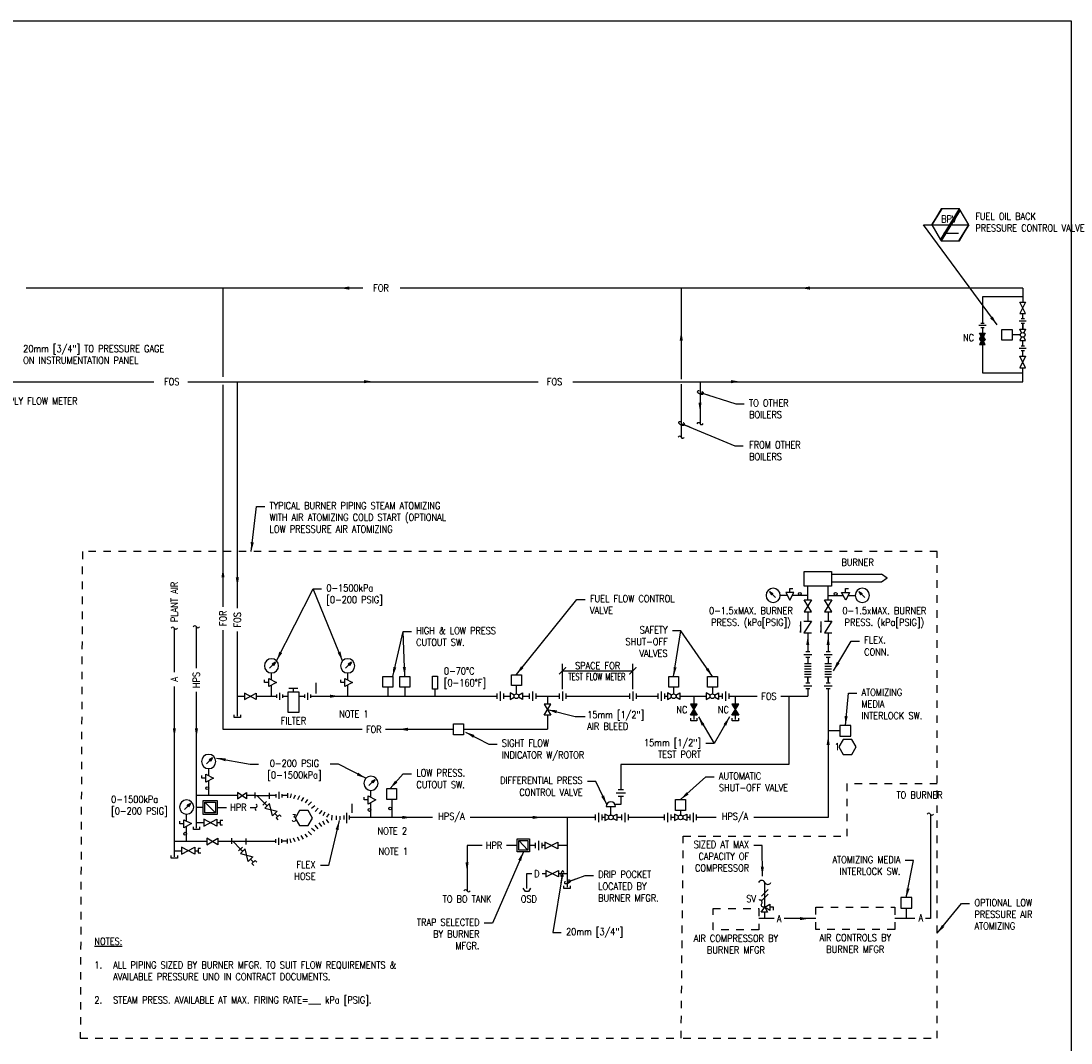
# Model space of a CAD drawing. Header units: inches. Extents: x 3 to 51.9, y 6.1 to 32.1.
# Tile 4 of 5: x 27.2 to 41.2, y 18.5 to 32.1. Entities that reach past the tile are written whole.
import ezdxf

# ---------------------------------------------------------------- set-up
doc = ezdxf.new("R2010")
doc.units = ezdxf.units.IN
doc.header["$LTSCALE"] = 0.375
doc.header["$MEASUREMENT"] = 0
doc.header["$PDSIZE"] = 1
for name, pattern in [('DASHED', [0.75, 0.5, -0.25]), ('HIDDEN', [0.375, 0.25, -0.125]), ('HIDDEN2', [0.1875, 0.125, -0.0625])]:
    doc.linetypes.add(name, pattern=pattern)
doc.layers.get('0').update_dxf_attribs({"linetype": 'CONTINUOUS'})
doc.layers.get('DEFPOINTS').update_dxf_attribs({"color": 242, "linetype": 'CONTINUOUS'})
doc.layers.add('G-ANNO-NPLT', color=7, linetype='CONTINUOUS', plot=False)
for name, color, linetype in [('M-DETL-DIMS', 1, 'CONTINUOUS'), ('M-DETL-HEVY', 5, 'CONTINUOUS'), ('M-DETL-MEDM', 4, 'CONTINUOUS'), ('M-DETL-TEXT', 2, 'CONTINUOUS'), ('M-DETL-THIN', 2, 'CONTINUOUS')]:
    doc.layers.add(name, color=color, linetype=linetype)
doc.styles.add('Romans', font='romans.shx', dxfattribs={"width": 0.85})
doc.dimstyles.new('VA-Dims', dxfattribs={"dimtxt": 0.09375, "dimasz": 0.09375, "dimexe": 0.09375, "dimexo": 0.03125, "dimgap": 0.02, "dimtad": 1, "dimdec": 5, "dimzin": 0, "dimdsep": 46, "dimlunit": 4, "dimtxsty": 'Romans', "dimblk": 'ARCHTICK', "dimcen": 0.09375, "dimclrd": 256, "dimclre": 256, "dimclrt": 256, "dimadec": 0, "dimazin": 0, "dimtfac": 1, "dimtdec": 5, "dimtofl": 0, "dimtmove": 0, "dimatfit": 3, "dimfxl": 1, "dimfrac": 2, "dimtolj": 1, "dimtzin": 0, "dimlwd": -1, "dimlwe": -1, "dimarcsym": 0})
doc.dimstyles.new('VA-Lead', dxfattribs={"dimtxt": 0.09375, "dimasz": 0.125, "dimexe": 0.125, "dimexo": 0.03125, "dimgap": 0.02, "dimtad": 1, "dimdec": 5, "dimzin": 0, "dimdsep": 46, "dimlunit": 4, "dimtxsty": 'Romans', "dimcen": 0.125, "dimclrd": 256, "dimclre": 256, "dimclrt": 256, "dimadec": 0, "dimazin": 0, "dimtfac": 1, "dimtdec": 5, "dimtofl": 0, "dimtmove": 0, "dimatfit": 3, "dimfxl": 1, "dimfrac": 2, "dimtolj": 1, "dimtzin": 0, "dimlwd": -1, "dimlwe": -1, "dimarcsym": 0})
doc.dimstyles.new('VA-Loop', dxfattribs={"dimtxt": 0.09375, "dimasz": 0.125, "dimexe": 0.125, "dimexo": 0.03125, "dimgap": 0.02, "dimtad": 1, "dimdec": 5, "dimzin": 0, "dimdsep": 46, "dimlunit": 4, "dimtxsty": 'Romans', "dimcen": 0.125, "dimclrd": 256, "dimclre": 256, "dimclrt": 256, "dimadec": 0, "dimazin": 0, "dimtfac": 1, "dimtdec": 5, "dimtofl": 0, "dimtmove": 0, "dimatfit": 3, "dimldrblk": 'dimloop1', "dimfxl": 1, "dimfrac": 2, "dimtolj": 1, "dimtzin": 0, "dimlwd": -1, "dimlwe": -1, "dimarcsym": 0})

# ---------------------------------------------------------------- blocks, each defined once
blk = doc.blocks.new('dimloop1')
blk.add_line((-0.38, 0), (-1, 0))
blk.add_lwpolyline([(0.15, -0.12, 0.038212), (0.21, -0.1, 0.102096), (0.28, -0.05, 0.184921), (0.3, 0, 0.184921), (0.28, 0.05, 0.102096), (0.21, 0.1, 0.060952), (0.12, 0.13, 0.047258), (-0.01, 0.14), (-0.08, 0.14, 0.047258), (-0.2, 0.13, 0.060952), (-0.29, 0.1, 0.102096), (-0.36, 0.05, 0.184921), (-0.38, 0, 0.184921), (-0.36, -0.05, 0.102096), (-0.29, -0.1, 0.060952), (-0.2, -0.13, 0.011023), (-0.17, -0.13, 0.047258)], format="xyb")
blk = doc.blocks.new('_ArchTick')
at = {"color": 0, "linetype": 'ByBlock', "const_width": 0.15}
blk.add_lwpolyline([(-0.5, -0.5), (0.5, 0.5)], dxfattribs=at)
blk = doc.blocks.new('*D40')
at = {"layer": 'DEFPOINTS', "color": 0, "linetype": 'ByBlock', "transparency": 16777216}
for p in [(35.348, 23.454), (34.412, 23.177), (35.348, 23.177)]:
    blk.add_point(p, dxfattribs=at)
at = {"layer": 'M-DETL-DIMS', "linetype": 'ByBlock', "transparency": 16777216}
for p, q in [((34.412, 23.209), (34.412, 23.547)), ((35.348, 23.209), (35.348, 23.547)), ((34.412, 23.454), (35.348, 23.454))]:
    blk.add_line(p, q, dxfattribs=at)
at = {"layer": 'M-DETL-DIMS', "linetype": 'ByBlock', "transparency": 16777216, "xscale": 0.09375, "yscale": 0.09375, "zscale": 0.09375, "rotation": 180}
blk.add_blockref('_ArchTick', (34.412, 23.454), dxfattribs=at)
at = {"layer": 'M-DETL-DIMS', "linetype": 'ByBlock', "transparency": 16777216, "xscale": 0.09375, "yscale": 0.09375, "zscale": 0.09375}
blk.add_blockref('_ArchTick', (35.348, 23.454), dxfattribs=at)
at = {"layer": 'M-DETL-DIMS', "linetype": 'ByBlock', "transparency": 16777216, "insert": (34.88, 23.521), "char_height": 0.09375, "attachment_point": 5, "style": 'Romans'}
blk.add_mtext('\\A1;SPACE FOR', dxfattribs=at)
blk = doc.blocks.new('A$C2b54c17e')
at = {"layer": 'M-DETL-THIN'}
for centre, start, end in [((0.022, 0.022), 24.886, 155.8557), ((0.063, 0.041), 204.886, 335.8557)]:
    blk.add_arc(centre, 0.0225, start, end, dxfattribs=at)
blk = doc.blocks.new('A$Cf74179d3')
at = {"layer": 'M-DETL-MEDM', "linetype": 'Continuous'}
for p, q in [((0, 0.07), (0, 0.025)), ((0.031, 0.095), (0.031, 0)), ((0.061, 0.07), (0.061, 0.025))]:
    blk.add_line(p, q, dxfattribs=at)
blk = doc.blocks.new('A$C454ca453')
at = {"layer": 'M-DETL-MEDM', "linetype": 'Continuous'}
for centre, start, end in [((0.046, 0.046), 24.886, 155.8557), ((0.128, 0.084), 204.886, 335.8557)]:
    blk.add_arc(centre, 0.0455, start, end, dxfattribs=at)

msp = doc.modelspace()

# ---------------------------------------------------------------- hatches: boundary and pattern name
at = {"layer": 'M-DETL-MEDM', "linetype": 'Continuous'}
h = msp.add_hatch(color=256, dxfattribs=at)
h.dxf.hatch_style = 1
edge = h.paths.add_edge_path()
edge.add_arc((40.002775, 27.875065), 0.035, 63.6692456, 116.3307544)
edge.add_line((39.98725, 27.906434), (39.965069, 27.951253))
edge.add_line((39.965069, 27.951253), (40.04048, 27.951253))
edge.add_line((40.04048, 27.951253), (40.018299, 27.906434))
h = msp.add_hatch(color=256, dxfattribs=at)
h.dxf.hatch_style = 1
edge = h.paths.add_edge_path()
edge.add_arc((40.002775, 27.875065), 0.035, 270, 630, ccw=False)
edge = h.paths.add_edge_path()
edge.add_line((39.98725, 27.906434), (39.965069, 27.951253))
edge.add_line((39.965069, 27.951253), (40.04048, 27.951253))
edge.add_line((40.04048, 27.951253), (40.018299, 27.906434))
h = msp.add_hatch(color=256, dxfattribs=at)
h.dxf.hatch_style = 1
edge = h.paths.add_edge_path()
edge.add_arc((40.002775, 27.875065), 0.035, 243.6692456, 296.3307544)
edge.add_line((40.018299, 27.843696), (40.04048, 27.798877))
edge.add_line((40.04048, 27.798877), (39.965069, 27.798877))
edge.add_line((39.965069, 27.798877), (39.98725, 27.843696))
h = msp.add_hatch(color=256, dxfattribs=at)
h.dxf.hatch_style = 1
h.paths.add_polyline_path([(36.203615, 23.011341), (36.114015, 23.011341), (36.203615, 22.863553), (36.114015, 22.863553)])
h = msp.add_hatch(color=256, dxfattribs=at)
h.dxf.hatch_style = 1
h.paths.add_polyline_path([(36.757441, 23.011341), (36.667841, 23.011341), (36.757441, 22.863553), (36.667841, 22.863553)])
at = {"layer": 'M-DETL-TEXT'}
h = msp.add_hatch(color=1, dxfattribs=at)
h.dxf.hatch_style = 1
edge = h.paths.add_edge_path(flags=16)
edge.add_arc((40.002775, 27.875065), 0.035, 270, 630, ccw=False)
edge = h.paths.add_edge_path()
edge.add_line((39.98725, 27.906434), (39.965069, 27.951253))
edge.add_line((39.965069, 27.951253), (40.04048, 27.951253))
edge.add_line((40.04048, 27.951253), (40.018299, 27.906434))
edge.add_line((39.965069, 27.798877), (40.04048, 27.798877))
edge.add_line((40.04048, 27.798877), (40.018299, 27.843696))
edge.add_line((39.98725, 27.843696), (39.965069, 27.798877))

# ---------------------------------------------------------------- linework, layer by layer
at = {"layer": 'G-ANNO-NPLT', "color": 1}
msp.add_lwpolyline([(14.864454, 32.107543), (41.181544, 32.107543), (41.181544, 13.755743), (14.864454, 13.755743)], close=True, dxfattribs=at)
at = {"layer": 'M-DETL-HEVY', "linetype": 'HIDDEN'}
for p, q in [((38.197689, 21.949292), (38.197689, 21.251478)), ((39.40082, 21.949292), (38.197689, 21.949292))]:
    msp.add_line(p, q, dxfattribs=at)
for points in [[(39.40082, 25.042066), (28.02003, 25.042066), (27.991824, 18.560424), (35.991157, 18.560424), (36.019363, 21.251478), (38.197689, 21.251478)], [(36.019363, 18.560424), (39.40082, 18.560424), (39.40082, 25.042066)]]:
    msp.add_lwpolyline(points, dxfattribs=at)
at = {"layer": 'M-DETL-MEDM', "linetype": 'Continuous'}
for p, q in [((39.329176, 29.391809), (39.819386, 29.391809)), ((37.992894, 24.742159), (38.658825, 24.742133)), ((38.658825, 24.632373), (37.992894, 24.632399)), ((38.734789, 24.687189), (38.658825, 24.742133)), ((38.734789, 24.687189), (38.658825, 24.632373)), ((37.385919, 24.495186), (37.437106, 24.392755)), ((37.493167, 24.495186), (37.385919, 24.495186)), ((37.437106, 24.392755), (37.493167, 24.495186)), ((37.439542, 24.550192), (37.476103, 24.550192)), ((37.439542, 24.495186), (37.439542, 24.550192)), ((38.18325, 24.392755), (38.127189, 24.495186)), ((38.127189, 24.495186), (38.234437, 24.495186)), ((38.180814, 24.550192), (38.217376, 24.550192)), ((38.180814, 24.495186), (38.180814, 24.550192)), ((38.234437, 24.495186), (38.18325, 24.392755)), ((37.624343, 23.672092), (37.729147, 23.672092)), ((37.650545, 23.7097), (37.702945, 23.7097)), ((37.650545, 23.634485), (37.702945, 23.634485)), ((37.896398, 23.672092), (38.001202, 23.672092)), ((37.9226, 23.7097), (37.975, 23.7097)), ((37.9226, 23.634485), (37.975, 23.634485)), ((37.721166, 23.54838), (37.632321, 23.54838)), ((37.721166, 23.512563), (37.632321, 23.512563)), ((37.993222, 23.54838), (37.904378, 23.54838)), ((37.993222, 23.512563), (37.904378, 23.512563)), ((30.501455, 23.35033), (30.603885, 23.299144)), ((30.501455, 23.243083), (30.501455, 23.35033)), ((31.514911, 23.35033), (31.617341, 23.299144)), ((31.514911, 23.243083), (31.514911, 23.35033)), ((37.721166, 23.476746), (37.632321, 23.476746)), ((37.721166, 23.44093), (37.632321, 23.44093)), ((37.721166, 23.405113), (37.632321, 23.405113)), ((37.721166, 23.369296), (37.632321, 23.369296)), ((37.676745, 23.311482), (37.676745, 23.361623)), ((37.993222, 23.476746), (37.904378, 23.476746)), ((37.993222, 23.44093), (37.904378, 23.44093)), ((37.993222, 23.405113), (37.904378, 23.405113)), ((37.993222, 23.369296), (37.904378, 23.369296)), ((37.9488, 23.3115), (37.9488, 23.36164)), ((30.446448, 23.296708), (30.446448, 23.333269)), ((30.501455, 23.296708), (30.446448, 23.296708)), ((30.603885, 23.299144), (30.501455, 23.243083)), ((30.890312, 23.218156), (30.769095, 23.218156)), ((30.829704, 23.171676), (30.829704, 23.218156)), ((31.459904, 23.296708), (31.459904, 23.333269)), ((31.514911, 23.296708), (31.459904, 23.296708)), ((31.617341, 23.299144), (31.514911, 23.243083)), ((35.891751, 23.235755), (35.891751, 23.146631)), ((36.407079, 23.235755), (36.407079, 23.146631)), ((37.624343, 23.25543), (37.729147, 23.25543)), ((37.650545, 23.293037), (37.702945, 23.293037)), ((37.650545, 23.217822), (37.702945, 23.217822)), ((37.896398, 23.255447), (38.001202, 23.255447)), ((37.9226, 23.293055), (37.975, 23.293055)), ((37.9226, 23.21784), (37.975, 23.21784)), ((30.379321, 23.115381), (30.383118, 23.115381)), ((30.604333, 23.13854), (30.604333, 23.092223)), ((30.643515, 23.162308), (30.643515, 23.068455)), ((30.682698, 23.13854), (30.682698, 23.092223)), ((30.97671, 23.13854), (30.97671, 23.092223)), ((31.015892, 23.162308), (31.015892, 23.068455)), ((31.055075, 23.13854), (31.055075, 23.092223)), ((31.471588, 23.115381), (31.617789, 23.115381)), ((33.539082, 23.152305), (33.539082, 23.078458)), ((33.583174, 23.177361), (33.583174, 23.053402)), ((33.627265, 23.152305), (33.627265, 23.078458)), ((33.968812, 23.152305), (33.968812, 23.078458)), ((34.012904, 23.177361), (34.012904, 23.053402)), ((34.056995, 23.152305), (34.056995, 23.078458)), ((34.367454, 23.152305), (34.367454, 23.078458)), ((34.411545, 23.177361), (34.411545, 23.053402)), ((34.455637, 23.152305), (34.455637, 23.078458)), ((35.30431, 23.152305), (35.30431, 23.078458)), ((35.348402, 23.177361), (35.348402, 23.053402)), ((35.392493, 23.152305), (35.392493, 23.078458)), ((35.682652, 23.152305), (35.682652, 23.078458)), ((35.726743, 23.177361), (35.726743, 23.053402)), ((35.770834, 23.152305), (35.770834, 23.078458)), ((36.536366, 23.152648), (36.536366, 23.078801)), ((36.580457, 23.177703), (36.580457, 23.053745)), ((36.624549, 23.152648), (36.624549, 23.078801)), ((29.609624, 22.023663), (29.609624, 22.060224)), ((29.664631, 22.023663), (29.609624, 22.023663)), ((29.664631, 22.077286), (29.767061, 22.026099)), ((29.664631, 21.970038), (29.664631, 22.077286)), ((29.767061, 22.026099), (29.664631, 21.970038)), ((30.315728, 21.831513), (30.315728, 21.757716)), ((30.505519, 21.828562), (30.505519, 21.748861)), ((30.597298, 21.812485), (30.597298, 21.766168)), ((30.63648, 21.84113), (30.63648, 21.747277)), ((30.675663, 21.812485), (30.675663, 21.766168)), ((30.749592, 21.82195), (30.749592, 21.761347)), ((30.798253, 21.814136), (30.785983, 21.760061)), ((35.25007, 21.824429), (35.126111, 21.824429)), ((35.225014, 21.86852), (35.151167, 21.86852)), ((29.792149, 21.563632), (29.652111, 21.704055)), ((30.146079, 21.791648), (30.145239, 21.791648)), ((30.472204, 21.712373), (30.423088, 21.663257)), ((30.852789, 21.798231), (30.832337, 21.749456)), ((30.908229, 21.787647), (30.882326, 21.735692)), ((30.965492, 21.765381), (30.931408, 21.715547)), ((31.018167, 21.737912), (30.984083, 21.696559)), ((31.069976, 21.707164), (31.02771, 21.663691)), ((31.769874, 21.733492), (31.769874, 21.770054)), ((31.82488, 21.733492), (31.769874, 21.733492)), ((31.82488, 21.787115), (31.927311, 21.735929)), ((31.82488, 21.679867), (31.82488, 21.787115)), ((31.927311, 21.735929), (31.82488, 21.679867)), ((35.225014, 21.780338), (35.151167, 21.780338)), ((31.113288, 21.657298), (31.071023, 21.621245)), ((31.156916, 21.625489), (31.117377, 21.578834)), ((31.209635, 21.594919), (31.174188, 21.548267)), ((31.247811, 21.571592), (31.221905, 21.522819)), ((31.300684, 21.54841), (31.272054, 21.502817)), ((31.341488, 21.532266), (31.337872, 21.464932)), ((31.536129, 21.561389), (31.536129, 21.424335)), ((34.845563, 21.538402), (34.845563, 21.464555)), ((34.889654, 21.563457), (34.889654, 21.439499)), ((34.933745, 21.538402), (34.933745, 21.464555)), ((35.195884, 21.538402), (35.195884, 21.464555)), ((35.239975, 21.563457), (35.239975, 21.439499)), ((35.284066, 21.538402), (35.284066, 21.464555)), ((35.766737, 21.538402), (35.766737, 21.464555)), ((35.810828, 21.563457), (35.810828, 21.439499)), ((35.854919, 21.538402), (35.854919, 21.464555)), ((35.983614, 21.5944), (35.983614, 21.532728)), ((36.105187, 21.538402), (36.105187, 21.464555)), ((36.149278, 21.563457), (36.149278, 21.439499)), ((36.193369, 21.538402), (36.193369, 21.464555)), ((29.315879, 21.416433), (29.315879, 21.452995)), ((29.370886, 21.416433), (29.315879, 21.416433)), ((29.370886, 21.470056), (29.473316, 21.418869)), ((29.370886, 21.362808), (29.370886, 21.470056)), ((29.473316, 21.418869), (29.370886, 21.362808)), ((31.156916, 21.350578), (31.117377, 21.397233)), ((31.209635, 21.381148), (31.174188, 21.4278)), ((31.247811, 21.404476), (31.221905, 21.453248)), ((31.300684, 21.427657), (31.272054, 21.473251)), ((31.397302, 21.521924), (31.397302, 21.467931)), ((31.445365, 21.519847), (31.445365, 21.467931)), ((31.498746, 21.526086), (31.498746, 21.474172)), ((31.573512, 21.526086), (31.573512, 21.474172)), ((30.965492, 21.210686), (30.931408, 21.260521)), ((31.018167, 21.238156), (30.984083, 21.279508)), ((31.069976, 21.268903), (31.02771, 21.312376)), ((31.113288, 21.318769), (31.071023, 21.354822)), ((30.006588, 21.224284), (30.006588, 21.150486)), ((30.196379, 21.221332), (30.196379, 21.141631)), ((30.597298, 21.163582), (30.597298, 21.209899)), ((30.63648, 21.134938), (30.63648, 21.22879)), ((30.675663, 21.163582), (30.675663, 21.209899)), ((30.749592, 21.154118), (30.749592, 21.21472)), ((30.798253, 21.161931), (30.785983, 21.216006)), ((30.852789, 21.177836), (30.832337, 21.226611)), ((30.908229, 21.188421), (30.882326, 21.240375)), ((33.949749, 21.066275), (33.831927, 21.191902)), ((34.047282, 21.163402), (34.047282, 21.089555)), ((34.091373, 21.188457), (34.091373, 21.064499)), ((34.135465, 21.163402), (34.135465, 21.089555)), ((34.265487, 21.126478), (34.259595, 21.126478)), ((30.149431, 21.105143), (30.100316, 21.056028)), ((34.277856, 20.751478), (34.271965, 20.751478)), ((37.104289, 20.307783), (37.104289, 20.63489)), ((38.856059, 20.153375), (38.835554, 20.153375))]:
    msp.add_line(p, q, dxfattribs=at)
at = {"layer": 'M-DETL-MEDM'}
for p, q in [((40.50742, 27.927411), (40.400861, 27.927411)), ((33.798039, 23.146631), (33.798039, 23.258504)), ((34.993337, 21.6446), (35.118337, 21.6446)), ((35.055837, 21.532728), (35.055837, 21.6446))]:
    msp.add_line(p, q, dxfattribs=at)
at = {"layer": 'M-DETL-MEDM', "linetype": 'ByBlock'}
for p, q in [((30.315728, 21.791648), (30.505519, 21.791648)), ((30.343813, 21.791648), (30.447646, 21.687815)), ((30.006588, 21.184419), (30.196379, 21.184419)), ((30.02104, 21.184419), (30.124873, 21.080585))]:
    msp.add_line(p, q, dxfattribs=at)
at = {"layer": 'M-DETL-MEDM', "linetype": 'Continuous'}
for points in [[(40.499408, 28.212032), (40.577931, 28.212032), (40.499408, 28.364713), (40.577931, 28.364713), (40.499408, 28.212032)], [(40.524377, 27.955201), (40.499408, 28.003752), (40.577931, 28.003752), (40.552962, 27.955201)], [(39.98725, 27.906434), (39.965069, 27.951253), (40.04048, 27.951253), (40.018299, 27.906434)], [(39.965069, 27.798877), (40.04048, 27.798877), (40.018299, 27.843696)], [(39.98725, 27.843696), (39.965069, 27.798877)], [(40.499408, 27.85107), (40.577931, 27.85107), (40.552962, 27.899621)], [(40.524377, 27.899621), (40.499408, 27.85107)], [(40.499408, 27.642791), (40.577931, 27.642791), (40.499408, 27.490109), (40.577931, 27.490109), (40.499408, 27.642791)], [(37.628375, 24.236916), (37.725115, 24.236916), (37.628375, 24.400996), (37.725115, 24.400996), (37.628375, 24.236916)], [(37.90043, 24.236933), (37.99717, 24.236933), (37.90043, 24.401013), (37.99717, 24.401013), (37.90043, 24.236933)], [(37.626727, 24.113224), (37.725506, 24.113224), (37.626727, 23.959528), (37.725506, 23.959528)], [(37.898782, 24.113242), (37.997561, 24.113242), (37.898782, 23.959545), (37.997561, 23.959545)], [(30.333132, 23.156431), (30.333132, 23.072253), (30.179307, 23.156431), (30.179307, 23.072253), (30.333132, 23.156431)], [(33.77048, 23.130115), (33.716643, 23.158898), (33.716643, 23.071865), (33.77048, 23.100648)], [(33.879434, 23.158898), (33.879434, 23.071865), (33.825597, 23.100648)], [(33.825597, 23.130115), (33.879434, 23.158898)], [(35.864192, 23.130115), (35.810355, 23.158898), (35.810355, 23.071865), (35.864192, 23.100648)], [(35.973146, 23.158898), (35.973146, 23.071865), (35.919309, 23.100648)], [(35.919309, 23.130115), (35.973146, 23.158898)], [(36.37952, 23.130115), (36.325684, 23.158898), (36.325684, 23.071865), (36.37952, 23.100648)], [(36.488474, 23.158898), (36.488474, 23.071865), (36.434638, 23.100648)], [(36.434638, 23.130115), (36.488474, 23.158898)], [(34.257025, 23.011341), (34.167425, 23.011341), (34.257025, 22.863553), (34.167425, 22.863553), (34.257025, 23.011341)], [(36.203615, 23.011341), (36.114015, 23.011341), (36.203615, 22.863553), (36.114015, 22.863553), (36.203615, 23.011341)], [(36.757441, 23.011341), (36.667841, 23.011341), (36.757441, 22.863553), (36.667841, 22.863553), (36.757441, 23.011341)], [(30.123344, 22.868284), (30.123344, 22.832508), (30.04238, 22.832508), (30.04238, 22.868284)], [(36.199297, 22.821647), (36.199297, 22.785871), (36.118333, 22.785871), (36.118333, 22.821647)], [(36.753123, 22.821647), (36.753123, 22.785871), (36.672159, 22.785871), (36.672159, 22.821647)], [(30.205258, 21.833319), (30.205258, 21.749386), (30.08606, 21.833319), (30.08606, 21.749386), (30.205258, 21.833319)], [(30.613768, 21.58393), (30.551531, 21.521693), (30.509207, 21.688491), (30.44697, 21.626254), (30.613768, 21.58393)], [(30.664645, 21.513151), (30.641963, 21.535833), (30.599628, 21.493498), (30.62348, 21.469647)], [(35.028278, 21.516212), (34.974442, 21.544995), (34.974442, 21.457961), (35.028278, 21.486744)], [(35.137232, 21.544995), (35.137232, 21.457961), (35.083396, 21.486744)], [(35.083396, 21.516212), (35.137232, 21.544995)], [(35.956056, 21.516212), (35.902219, 21.544995), (35.902219, 21.457961), (35.956056, 21.486744)], [(36.06501, 21.544995), (36.06501, 21.457961), (36.011173, 21.486744)], [(36.011173, 21.516212), (36.06501, 21.544995)], [(29.811242, 21.476632), (29.811242, 21.386825), (29.634821, 21.476632), (29.634821, 21.386825), (29.811242, 21.476632)], [(29.888227, 21.461664), (29.85615, 21.461664), (29.85615, 21.401794), (29.88716, 21.401794)], [(29.578686, 21.37621), (29.578686, 21.340434), (29.497722, 21.340434), (29.497722, 21.37621)], [(29.82455, 21.222855), (29.82455, 21.134838), (29.676678, 21.222855), (29.676678, 21.134838), (29.82455, 21.222855)], [(34.348142, 21.171033), (34.348142, 21.084886), (34.17694, 21.171033), (34.17694, 21.084886), (34.348142, 21.171033)], [(29.284941, 20.992703), (29.284941, 20.956928), (29.203977, 20.956928), (29.203977, 20.992703)], [(29.517497, 21.102862), (29.517497, 21.013055), (29.341076, 21.102862), (29.341076, 21.013055), (29.517497, 21.102862)], [(29.594482, 21.087893), (29.562405, 21.087893), (29.562405, 21.028023), (29.596135, 21.028023)], [(30.290995, 20.9767), (30.228758, 20.914464), (30.186434, 21.081262), (30.124197, 21.019025), (30.290995, 20.9767)], [(30.341873, 20.905921), (30.31919, 20.928603), (30.276856, 20.886268), (30.300707, 20.862417)], [(34.360512, 20.796033), (34.360512, 20.709886), (34.189309, 20.796033), (34.189309, 20.709886), (34.360512, 20.796033)], [(33.987493, 20.55811), (33.96085, 20.514369), (33.919404, 20.514369), (33.889038, 20.55811)], [(34.512413, 20.58816), (34.512413, 20.552384), (34.431449, 20.552384), (34.431449, 20.58816)], [(37.142891, 20.239711), (37.057967, 20.239711), (37.104289, 20.307783), (37.142891, 20.239711)], [(37.172361, 20.346386), (37.172361, 20.261461), (37.104289, 20.307783), (37.172361, 20.346386)], [(37.172361, 20.309787), (37.217526, 20.309787), (37.217526, 20.267743)]]:
    msp.add_lwpolyline(points, dxfattribs=at)
for points in [[(40.257405, 27.861002), (40.400861, 27.861002), (40.400861, 27.993821), (40.257405, 27.993821)], [(37.992894, 24.774041), (37.992894, 24.579001), (37.627462, 24.578978), (37.627462, 24.774018)], [(32.15094, 23.379211), (32.15094, 23.235755), (32.01812, 23.235755), (32.01812, 23.379211)], [(32.377226, 23.379211), (32.377226, 23.235755), (32.244407, 23.235755), (32.244407, 23.379211)], [(32.747046, 23.380512), (32.747046, 23.210366), (32.681692, 23.210366), (32.681692, 23.380512)], [(33.864448, 23.40196), (33.864448, 23.258504), (33.731629, 23.258504), (33.731629, 23.40196)], [(35.95816, 23.379211), (35.95816, 23.235755), (35.825341, 23.235755), (35.825341, 23.379211)], [(36.473489, 23.379211), (36.473489, 23.235755), (36.340669, 23.235755), (36.340669, 23.379211)], [(30.901842, 23.171676), (30.901842, 22.897085), (30.757563, 22.897085), (30.757563, 23.171676)], [(33.093742, 22.746156), (33.093742, 22.6027), (32.960923, 22.6027), (32.960923, 22.746156)], [(38.249016, 22.583819), (38.249016, 22.725922), (38.105429, 22.725922), (38.105429, 22.583819)], [(32.203859, 21.885253), (32.203859, 21.741797), (32.07104, 21.741797), (32.07104, 21.885253)], [(29.815482, 21.727388), (29.815482, 21.540299), (29.628778, 21.540299), (29.628778, 21.727388)], [(29.792149, 21.704055), (29.792149, 21.563632), (29.652111, 21.563632), (29.652111, 21.704055)], [(36.050024, 21.737856), (36.050024, 21.5944), (35.917205, 21.5944), (35.917205, 21.737856)], [(33.973082, 21.215235), (33.973082, 21.042942), (33.808594, 21.042942), (33.808594, 21.215235)], [(33.949749, 21.191902), (33.949749, 21.066275), (33.831927, 21.066275), (33.831927, 21.191902)], [(39.063185, 20.290718), (39.063185, 20.432838), (38.91424, 20.432838), (38.91424, 20.290718)]]:
    msp.add_lwpolyline(points, close=True, dxfattribs=at)
at = {"layer": 'M-DETL-MEDM', "linetype": 'HIDDEN2'}
for points in [[(37.024026, 20.286142), (37.024026, 20.002009), (36.417225, 20.002009), (36.417225, 20.286142)], [(38.835554, 20.304208), (38.835554, 20.008329), (37.783482, 20.008329), (37.783482, 20.304208)]]:
    msp.add_lwpolyline(points, close=True, dxfattribs=at)
at = {"layer": 'M-DETL-MEDM'}
msp.add_lwpolyline([(37.104289, 20.307783, -0.735190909), (37.064785, 20.354033), (37.064785, 20.354033, 0.735190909), (37.026212, 20.399192)], format="xyb", dxfattribs=at)
for centre in [(40.53867, 27.927411), (33.798039, 23.115381), (35.891751, 23.115381), (36.407079, 23.115381), (35.055837, 21.501478), (35.983614, 21.501478)]:
    msp.add_circle(centre, 0.03125, dxfattribs=at)
at = {"layer": 'M-DETL-MEDM', "linetype": 'DASHED'}
msp.add_circle((40.002775, 27.875065), 0.035, dxfattribs=at)
at = {"layer": 'M-DETL-MEDM', "linetype": 'Continuous'}
for centre in [(37.572132, 24.477664), (38.048225, 24.477664), (29.682152, 21.891073), (31.842402, 21.600903), (32.118167, 21.619958), (29.388407, 21.283843)]:
    msp.add_circle(centre, 0.019284, dxfattribs=at)
at = {"layer": 'M-DETL-MEDM', "linetype": 'DASHED'}
for start, end in [(63.6692456, 116.3307544), (243.6692456, 296.3307544)]:
    msp.add_arc((40.002775, 27.875065), 0.035, start, end, dxfattribs=at)
at = {"layer": 'M-DETL-MEDM', "linetype": 'ByBlock'}
for centre, radius, start, end in [((37.216846, 24.458381), 0.094642, 90, 270), ((37.216846, 24.458381), 0.094642, 270, 90), ((38.40351, 24.458381), 0.094642, 90, 270), ((38.40351, 24.458381), 0.094642, 270, 90), ((30.538259, 23.519403), 0.094642, 0, 180), ((30.538259, 23.519403), 0.094642, 180, 0), ((31.551715, 23.519403), 0.094642, 0, 180), ((31.551715, 23.519403), 0.094642, 180, 0), ((29.701435, 22.246358), 0.094642, 0, 180), ((29.701435, 22.246358), 0.094642, 180, 0), ((31.861685, 21.956188), 0.094642, 0, 180), ((31.861685, 21.956188), 0.094642, 180, 0), ((31.767043, 21.956188), 0, 0, 0), ((29.40769, 21.639129), 0.094642, 0, 180), ((29.40769, 21.639129), 0.094642, 180, 0), ((29.313048, 21.639129), 0, 0, 0)]:
    msp.add_arc(centre, radius, start, end, dxfattribs=at)
at = {"layer": 'M-DETL-MEDM'}
msp.add_arc((35.055837, 21.644596), 0.062498, 0.0121139, 180, dxfattribs=at)
at = {"layer": 'M-DETL-TEXT'}
msp.add_line((39.483511, 29.280595), (39.685831, 29.280595), dxfattribs=at)
at = {"layer": 'M-DETL-TEXT', "linetype": 'ByBlock'}
msp.add_line((31.132979, 23.153677), (31.132979, 23.293248), dxfattribs=at)
for points in [[(31.324373, 22.899268, 0, 0.041667, 0), (31.199373, 22.899268, 0, 0, 0), (31.132979, 22.899268, 0, 0, 0), (31.132979, 23.083412, 0, 0, 0)], [(31.894856, 21.062791, 0, 0.041667, 0), (31.769856, 21.062791, 0, 0, 0), (31.61039, 21.062791, 0, 0, 0), (31.61039, 21.438978, 0, 0, 0)], [(31.894856, 21.312791, 0, 0.041667, 0), (31.769856, 21.312791, 0, 0, 0), (31.690123, 21.312791, 0, 0, 0), (31.861685, 21.501478, 0, 0, 0)]]:
    msp.add_lwpolyline(points, format="xyseb", dxfattribs=at)
at = {"layer": 'M-DETL-TEXT'}
for points in [[(38.322367, 22.440248), (38.264671, 22.54018), (38.14928, 22.54018), (38.091584, 22.440248), (38.14928, 22.340316), (38.264671, 22.340316)], [(31.081565, 21.491401), (31.02387, 21.591333), (30.908478, 21.591333), (30.850782, 21.491401), (30.908478, 21.391469), (31.02387, 21.391469)]]:
    msp.add_lwpolyline(points, close=True, dxfattribs=at)
at = {"layer": 'M-DETL-TEXT', "linetype": 'ByBlock'}
msp.add_lwpolyline([(31.61039, 21.563978), (31.61039, 21.683296)], dxfattribs=at)
at = {"layer": 'M-DETL-THIN', "linetype": 'Continuous'}
for p, q in [((31.753573, 28.550556), (27.271864, 28.550556)), ((29.891613, 28.550556), (29.891613, 27.370493)), ((40.53867, 28.550556), (32.249159, 28.550556)), ((35.992712, 28.550556), (35.992712, 27.339384)), ((40.53867, 28.550556), (40.53867, 28.364713)), ((40.53867, 28.140121), (40.53867, 28.212032)), ((40.002773, 28.019841), (40.002773, 27.951253)), ((40.53867, 28.078856), (40.53867, 28.003752)), ((40.53867, 28.003752), (40.53867, 28.078856)), ((40.53867, 27.775966), (40.53867, 27.85107)), ((40.53867, 27.642791), (40.53867, 27.714701)), ((40.53867, 27.304267), (40.53867, 27.490109)), ((25.820336, 27.304267), (28.971729, 27.304267)), ((29.424319, 27.304267), (34.087823, 27.304267)), ((29.891613, 27.264101), (29.891613, 24.307856)), ((30.082862, 24.288811), (30.082862, 27.304267)), ((34.549361, 27.304267), (36.313995, 27.304267)), ((35.992712, 27.26915), (35.992712, 26.563924)), ((36.242712, 27.304267), (36.242712, 26.745617)), ((36.313995, 27.304267), (40.53867, 27.304267)), ((37.169324, 24.50895), (37.213386, 24.484777)), ((37.169324, 24.50895), (37.193498, 24.464888)), ((37.169324, 24.50895), (37.248225, 24.430142)), ((37.184322, 24.493999), (37.197876, 24.469267)), ((37.184322, 24.493952), (37.209008, 24.480398)), ((37.213386, 24.484777), (37.193498, 24.464888)), ((37.676745, 24.400996), (37.676745, 24.578981)), ((37.9488, 24.401013), (37.9488, 24.578998)), ((38.355988, 24.50895), (38.400049, 24.484777)), ((38.355988, 24.50895), (38.380161, 24.464888)), ((38.355988, 24.50895), (38.434889, 24.430142)), ((38.370985, 24.493999), (38.384539, 24.469267)), ((38.370985, 24.493952), (38.395671, 24.480398)), ((38.400049, 24.484777), (38.380161, 24.464888)), ((37.404312, 24.458381), (37.311488, 24.458381)), ((37.671556, 24.458381), (37.473023, 24.458381)), ((37.9488, 24.458381), (38.147333, 24.458381)), ((38.216044, 24.458381), (38.308868, 24.458381)), ((37.676745, 24.236916), (37.676745, 24.113224)), ((37.9488, 24.236933), (37.9488, 24.113242)), ((29.244459, 23.434021), (29.244459, 24.020791)), ((29.538204, 23.487044), (29.538204, 24.03972)), ((30.082862, 22.850396), (30.082862, 23.976311)), ((37.676745, 23.959528), (37.676745, 23.7097)), ((37.9488, 23.959545), (37.9488, 23.7097)), ((37.676745, 23.634485), (37.676745, 23.54838)), ((37.9488, 23.634485), (37.9488, 23.548397)), ((30.588827, 23.566925), (30.510019, 23.488024)), ((30.588827, 23.566925), (30.544766, 23.542752)), ((30.564654, 23.522863), (30.544766, 23.542752)), ((30.573876, 23.551927), (30.549144, 23.538374)), ((30.57383, 23.551927), (30.560276, 23.527242)), ((30.588827, 23.566925), (30.564654, 23.522863)), ((31.602283, 23.566925), (31.523475, 23.488024)), ((31.602283, 23.566925), (31.558222, 23.542752)), ((31.57811, 23.522863), (31.558222, 23.542752)), ((31.587332, 23.551927), (31.5626, 23.538374)), ((31.587286, 23.551927), (31.573732, 23.527242)), ((31.602283, 23.566925), (31.57811, 23.522863)), ((30.538259, 23.331937), (30.538259, 23.424761)), ((31.551715, 23.331937), (31.551715, 23.424761)), ((37.676745, 23.361623), (37.676745, 23.293037)), ((37.9488, 23.36164), (37.9488, 23.293055)), ((29.244459, 20.974816), (29.244459, 23.246521)), ((30.538259, 23.115381), (30.538259, 23.263226)), ((31.551715, 23.115381), (31.551715, 23.263226)), ((32.08453, 23.235755), (32.08453, 23.115381)), ((32.310817, 23.235755), (32.310817, 23.115381)), ((32.71295, 23.210366), (32.71295, 23.115381)), ((37.676745, 23.217822), (37.676745, 23.115381)), ((37.9488, 23.21784), (37.9488, 21.501478)), ((29.538204, 21.358322), (29.538204, 23.174544)), ((30.082862, 23.115381), (30.179307, 23.115381)), ((30.333132, 23.115381), (30.604333, 23.115381)), ((30.682698, 23.115381), (30.757563, 23.115381)), ((30.901842, 23.115381), (30.97671, 23.115381)), ((31.055075, 23.115381), (32.71295, 23.115381)), ((32.71295, 23.115381), (33.539082, 23.115381)), ((33.627265, 23.115381), (33.716643, 23.115381)), ((33.879434, 23.115381), (33.968812, 23.115381)), ((34.056995, 23.115381), (34.367454, 23.115381)), ((34.212225, 23.115381), (34.212225, 23.011341)), ((34.455637, 23.115381), (35.30431, 23.115381)), ((35.392493, 23.115381), (35.682652, 23.115381)), ((35.770834, 23.115381), (35.810355, 23.115381)), ((35.973146, 23.115381), (36.325684, 23.115381)), ((36.153355, 23.115381), (36.294647, 23.115381)), ((36.158815, 23.115381), (36.158815, 23.011341)), ((36.488474, 23.115724), (36.536366, 23.115724)), ((36.624549, 23.115381), (37.004667, 23.115381)), ((36.707181, 23.115381), (36.848473, 23.115381)), ((36.712641, 23.115381), (36.712641, 23.011341)), ((37.317167, 23.115381), (37.676745, 23.115381)), ((37.426745, 23.115381), (37.426745, 22.204234)), ((34.212225, 22.863553), (34.212225, 22.674428)), ((36.158815, 22.863553), (36.158815, 22.803759)), ((36.712641, 22.863553), (36.712641, 22.803759)), ((32.056002, 22.674428), (32.960923, 22.674428)), ((33.093742, 22.674428), (34.212225, 22.674428)), ((38.105429, 22.65487), (37.9488, 22.65487)), ((29.752003, 22.29388), (29.673195, 22.214979)), ((29.752003, 22.29388), (29.707942, 22.269707)), ((29.72783, 22.249819), (29.707942, 22.269707)), ((29.737052, 22.278883), (29.71232, 22.265329)), ((29.737006, 22.278883), (29.723452, 22.254197)), ((29.752003, 22.29388), (29.72783, 22.249819)), ((29.701435, 22.058893), (29.701435, 22.151717)), ((35.18809, 22.204234), (35.18809, 21.86852)), ((37.426745, 22.204234), (35.18809, 22.204234)), ((29.701435, 21.791648), (29.701435, 21.990182)), ((31.912253, 22.00371), (31.833445, 21.924809)), ((31.912253, 22.00371), (31.868191, 21.979537)), ((31.88808, 21.959648), (31.868191, 21.979537)), ((31.897302, 21.988712), (31.87257, 21.975158)), ((31.897255, 21.988712), (31.883702, 21.964027)), ((31.912253, 22.00371), (31.88808, 21.959648)), ((31.861685, 21.768722), (31.861685, 21.861546)), ((29.458258, 21.686651), (29.37945, 21.60775)), ((29.458258, 21.686651), (29.414197, 21.662477)), ((29.443307, 21.671653), (29.418575, 21.658099)), ((29.443261, 21.671653), (29.429707, 21.646967)), ((29.458258, 21.686651), (29.434085, 21.642589)), ((30.08606, 21.791648), (29.538204, 21.791648)), ((30.315728, 21.791648), (30.205258, 21.791648)), ((30.447646, 21.687815), (30.478088, 21.657373)), ((30.597298, 21.791648), (30.505519, 21.791648)), ((30.749592, 21.791648), (30.675663, 21.791648)), ((31.861685, 21.501478), (31.861685, 21.700011)), ((32.13745, 21.741797), (32.13745, 21.501478)), ((35.18809, 21.674452), (35.110746, 21.674452)), ((35.18809, 21.780338), (35.18809, 21.674452)), ((29.40769, 21.451663), (29.40769, 21.544487)), ((29.434085, 21.642589), (29.414197, 21.662477)), ((29.628778, 21.633842), (29.538204, 21.633842)), ((30.58265, 21.552812), (30.620796, 21.514665)), ((29.538204, 21.431729), (29.634821, 21.431729)), ((29.811242, 21.431729), (29.85615, 21.431729)), ((32.683173, 21.501478), (31.57672, 21.501478)), ((34.845563, 21.501478), (33.183173, 21.501478)), ((34.471931, 21.501478), (34.471931, 20.570272)), ((34.974442, 21.501478), (34.933745, 21.501478)), ((35.195884, 21.501478), (35.137232, 21.501478)), ((35.766737, 21.501478), (35.284066, 21.501478)), ((35.902219, 21.501478), (35.854919, 21.501478)), ((36.105187, 21.501478), (36.06501, 21.501478)), ((36.458053, 21.501478), (36.193369, 21.501478)), ((37.9488, 21.501478), (36.958053, 21.501478)), ((29.40769, 21.184419), (29.40769, 21.382952)), ((29.244459, 21.184419), (29.676678, 21.184419)), ((29.82455, 21.184419), (30.006588, 21.184419)), ((30.196379, 21.184419), (30.597298, 21.184419)), ((30.749592, 21.184419), (30.675663, 21.184419)), ((33.808594, 21.128219), (33.666748, 21.128219)), ((34.047282, 21.126478), (33.973082, 21.126478)), ((34.17694, 21.126478), (34.135465, 21.126478)), ((34.471931, 21.126478), (34.348142, 21.126478)), ((29.244459, 21.057958), (29.341076, 21.057958)), ((29.517497, 21.057958), (29.562405, 21.057958)), ((30.124873, 21.080585), (30.155315, 21.050143)), ((30.259877, 20.945582), (30.298023, 20.907436)), ((34.189309, 20.751478), (34.139618, 20.751478)), ((34.471931, 20.751478), (34.360512, 20.751478)), ((38.988711, 20.290718), (38.988711, 20.153375)), ((37.229934, 20.153375), (37.024026, 20.153375)), ((37.104289, 20.153375), (37.104289, 20.239711)), ((37.783482, 20.153375), (37.362478, 20.153375)), ((39.101601, 20.153375), (38.856059, 20.153375))]:
    msp.add_line(p, q, dxfattribs=at)
at = {"layer": 'M-DETL-THIN'}
for p, q in [((37.060095, 20.451089), (37.148483, 20.539478)), ((37.060095, 20.388589), (37.148483, 20.476978))]:
    msp.add_line(p, q, dxfattribs=at)
at = {"layer": 'M-DETL-THIN', "linetype": 'Continuous'}
for points in [[(40.53867, 28.433423), (40.53867, 28.433423), (40.002773, 28.433423), (40.002773, 28.081106)], [(40.002775, 27.798877), (40.002773, 27.4214), (40.53867, 27.4214), (40.53867, 27.4214)], [(29.891613, 23.995356), (29.891613, 22.674428), (31.743502, 22.674428)], [(29.815482, 21.633842), (29.940357, 21.633842)], [(30.252857, 21.633842), (30.333062, 21.633842)], [(39.309198, 21.544158), (39.309198, 20.153375), (39.244601, 20.153375)], [(33.343715, 21.128219), (33.141208, 21.128219), (33.141208, 20.523263)], [(34.00219, 20.751478), (33.934206, 20.751478), (33.934206, 20.555809)]]:
    msp.add_lwpolyline(points, dxfattribs=at)
for points in [[(31.574272, 28.529722), (31.449272, 28.550556), (31.574272, 28.571389)], [(37.706687, 28.529722), (37.581687, 28.550556), (37.706687, 28.571389)], [(35.971879, 27.851234), (35.992712, 27.976234), (36.013546, 27.851234)], [(31.768643, 27.3251), (31.893643, 27.304267), (31.768643, 27.283434)], [(36.654209, 27.3251), (36.779209, 27.304267), (36.654209, 27.283434)], [(36.263546, 27.025887), (36.242712, 26.900887), (36.221879, 27.025887)], [(29.87078, 24.69746), (29.891613, 24.82246), (29.912446, 24.69746)], [(30.103695, 24.69746), (30.082862, 24.57246), (30.062028, 24.69746)], [(37.655912, 23.795804), (37.676745, 23.920804), (37.697578, 23.795804)], [(37.927967, 23.795804), (37.9488, 23.920804), (37.969633, 23.795804)], [(31.315107, 23.136215), (31.440107, 23.115381), (31.315107, 23.094548)], [(29.265292, 22.689106), (29.244459, 22.564106), (29.223625, 22.689106)], [(29.559037, 22.689106), (29.538204, 22.564106), (29.51737, 22.689106)], [(32.353534, 22.653595), (32.228534, 22.674428), (32.353534, 22.695261)], [(37.927967, 22.465668), (37.9488, 22.590668), (37.969633, 22.465668)], [(32.278093, 21.522311), (32.403093, 21.501478), (32.278093, 21.480645)], [(34.014368, 21.522311), (34.139368, 21.501478), (34.014368, 21.480645)], [(33.162041, 20.902405), (33.141208, 20.777405), (33.120375, 20.902405)], [(37.57298, 20.174208), (37.69798, 20.153375), (37.57298, 20.132542)]]:
    msp.add_solid(points, dxfattribs=at)

# ---------------------------------------------------------------- block references
at = {"color": 6}
for p in [(36.199821, 26.713663), (35.949821, 26.53197), (29.495312, 24.007765), (29.201567, 23.988836), (39.266307, 21.512204), (33.098316, 20.491309)]:
    msp.add_blockref('A$C2b54c17e', p, dxfattribs=at)
at = {"color": 6, "rotation": 270}
msp.add_blockref('A$C2b54c17e', (30.301108, 21.676734), dxfattribs=at)
at = {"layer": 'M-DETL-MEDM', "color": 6, "rotation": 270}
for p in [(40.491038, 28.140121), (39.955142, 28.081106), (40.491038, 27.775966)]:
    msp.add_blockref('A$Cf74179d3', p, dxfattribs=at)
at = {"layer": 'M-DETL-MEDM', "color": 6}
msp.add_blockref('A$C454ca453', (37.017498, 20.570231), dxfattribs=at)

# ---------------------------------------------------------------- texts
at = {"layer": 'M-DETL-TEXT', "linetype": 'ByBlock', "char_height": 0.09375, "style": 'Romans'}
for s, insert, width, attachment_point in [('BPV', (39.556336, 29.517898), 0.24553571, 2), ('FUEL OIL BACK \\PPRESSURE CONTROL VALVE', (39.907729, 29.553508), 1.42942289, 1), ('FOR', (31.995843, 28.553641), 0.24107143, 5), ('NC', (39.817314, 27.842562), 0.16071429, 8), ('20mm [3/4"] TO PRESSURE GAGE ON INSTRUMENTATION PANEL', (27.232003, 27.790607), 2.16687122, 1), ('FOS', (29.209436, 27.304267), 0.24107143, 5), ('FOS', (34.305697, 27.304267), 0.23660714, 5), ('SUPPLY FLOW METER', (26.824532, 27.093752), 1.3673861, 1), ('\\pxql;TO OTHER BOILERS', (37.189969, 27.067491), 0.58861281, 2), ('\\pxql;FROM OTHER BOILERS', (37.286655, 26.509835), 0.781985, 2), ('TYPICAL BURNER PIPING STEAM ATOMIZING WITH AIR ATOMIZING COLD START (OPTIONAL LOW PRESSURE AIR ATOMIZING', (30.511725, 25.699527), 2.63179239, 1), ('BURNER', (38.125522, 24.943245), 0.53125, 1), ('\\pxql;0-1500kPa [0-200 PSIG]', (31.687573, 24.604091), 0.84044447, 2), ('FUEL FLOW CONTROL VALVE', (34.778091, 24.462763), 1.28032165, 1), ('0-1.5xMAX. BURNER PRESS. (kPa[PSIG])', (36.920456, 24.30124), 1.3973357, 2), ('0-1.5xMAX. BURNER PRESS. (kPa[PSIG])', (38.696691, 24.30124), 1.3973357, 2), ('\\pxqr;SAFETY SHUT-OFF VALVES', (34.81008, 24.046084), 1.00110854, 1), ('HIGH & LOW PRESS CUTOUT SW.', (32.463942, 24.036394), 1.27855175, 1), ('FLEX.\\PCONN.', (38.428575, 23.909106), 0.2994601, 1), ('\\pxql;0-70%%DC [0-160%%DF]', (33.036727, 23.496907), 0.40731686, 2), ('{\\W0.6;TEST FLOW METER}', (34.869823, 23.422482), 1.11351737, 2), ('ATOMIZING MEDIA INTERLOCK SW.', (38.392012, 23.215283), 0.95119689, 1), ('FOS', (37.160917, 23.115381), 0.24107143, 5), ('NOTE 1', (31.634153, 22.926914), 0.65929794, 2), ('NC', (36.000901, 22.98391), 0.16071429, 2), ('NC', (36.554727, 22.98391), 0.16071429, 2), ('FILTER', (30.829702, 22.834585), 0.41071429, 2), ('\\pxt12;15mm [1/2"] \\PAIR BLEED', (34.741295, 22.916197), 1.214963, 1), ('FOR', (31.899752, 22.674428), 0.24107143, 5), ('\\pxql,t12;SIGHT FLOW \\PINDICATOR W/ROTOR', (33.60483, 22.537094), 1.75417063, 1), ('\\pxqr,t12;15mm [1/2"] TEST PORT', (35.390582, 22.543915), 0.86501367, 1), ('\\pxqd;1', (38.03435, 22.489456), 0.32876443, 1), ('0-200 PSIG [0-1500kPa]', (30.842948, 22.26998), 0.82575136, 2), ('LOW PRESS. CUTOUT SW.', (32.465931, 22.141836), 1.00394152, 1), ('AUTOMATIC SHUT-OFF VALVE', (36.4941, 22.099177), 1.10990103, 1), ('\\pxqr,t12;DIFFERENTIAL PRESS CONTROL VALVE', (33.412984, 22.040046), 1.26758792, 1), ('TO BURNER', (39.165622, 21.844912), 0.59223239, 2), ('\\pxql;0-1500kPa\\P[0-200 PSIG]', (28.921575, 21.790694), 1.03563353, 2), ('HPR', (30.096607, 21.633842), 0.24107143, 5), ('\\pxqd;3', (30.802669, 21.540609), 0.32876443, 1), ('HPS/A', (32.933173, 21.501478), 0.24107143, 5), ('HPS/A', (36.708053, 21.501478), 0.24107143, 5), ('NOTE 2', (31.949432, 21.368016), 0.55645388, 1), ('HPR', (33.499965, 21.128219), 0.24107143, 5), ('\\pxqr;SIZED AT MAX CAPACITY OF COMPRESSOR', (36.014993, 21.187581), 0.88105709, 1), ('NOTE 1', (31.962825, 21.097217), 0.51306818, 1), ('\\pxqr;ATOMIZING MEDIA INTERLOCK SW.', (37.877692, 20.987072), 1.03303092, 1), ('\\pxqr;FLEX HOSE', (30.796146, 20.919811), 0.32798301, 1), ('D', (34.069441, 20.751478), 0.24107143, 5), ('DRIP POCKET LOCATED BY BURNER MFGR.', (34.886126, 20.788551), 1.09229513, 1), ('TO BO TANK', (33.141208, 20.460763), 0.78643346, 2), ('OSD', (33.96402, 20.461977), 0.25446429, 2), ('SV', (36.923183, 20.464656), 0.15178571, 2), ('OPTIONAL LOW PRESSURE AIR ATOMIZING', (39.89595, 20.412799), 1.11405969, 1), ('\\pxqr;TRAP SELECTED BY BURNER MFGR.', (32.335645, 20.150723), 0.97129431, 1), ('A', (37.295513, 20.153375), 0.24107143, 5), ('A', (39.180988, 20.21103), 0.23660714, 2), ('20mm [3/4"]', (34.459564, 20.028362), 1.8772171, 1), ('{\\LNOTES:\\P\\P}1.\\P\\P\\P2.', (28.178997, 19.897179), 0.48660714, 1), ('AIR COMPRESSOR BY BURNER MFGR', (36.720625, 19.939509), 1.2852884, 2), ('AIR CONTROLS BY BURNER MFGR', (38.309518, 19.945829), 1.40547895, 2), ('\\P\\PALL PIPING SIZED BY BURNER MFGR. TO SUIT FLOW REQUIREMENTS & AVAILABLE PRESSURE UNO IN CONTRACT DOCUMENTS.\\P\\PSTEAM PRESS. AVAILABLE AT MAX. FIRING RATE=___ kPa [PSIG].', (28.428997, 19.897179), 4.36553426, 1)]:
    msp.add_mtext(s, dxfattribs=dict(at, insert=insert, width=width, attachment_point=attachment_point))
at = {"layer": 'M-DETL-TEXT', "linetype": 'ByBlock', "char_height": 0.09375, "rotation": 90, "style": 'Romans'}
for s, insert, width, attachment_point in [('PLANT AIR', (29.244459, 24.10252), 0.88040935, 4), ('FOR', (29.891613, 24.151606), 0.23660714, 5), ('FOS', (30.082862, 24.132561), 0.23660714, 5), ('A', (29.244459, 23.340271), 0.23660714, 5), ('HPS', (29.538204, 23.330794), 0.23660714, 5)]:
    msp.add_mtext(s, dxfattribs=dict(at, insert=insert, width=width, attachment_point=attachment_point))

# ---------------------------------------------------------------- dimensions: what is measured, and where the dimension line sits
at = {"layer": 'M-DETL-DIMS', "linetype": 'ByBlock'}
dim = msp.add_linear_dim(base=(35.348402, 23.453732), p1=(34.411545, 23.177361), p2=(35.348402, 23.177361), text='SPACE FOR', dimstyle='VA-Dims', override={"dimpost": '\\X'}, dxfattribs=at)
dim.commit()
dim.dimension.update_dxf_attribs({"geometry": '*D40', "text_midpoint": (34.879973, 23.520607)})

# ---------------------------------------------------------------- meshes
at = {"layer": 'M-DETL-MEDM', "linetype": 'Continuous'}
mesh = msp.add_polyface(dxfattribs=at)
corners = [(39.451728, 29.604078), (39.460784, 29.604078), (39.329176, 29.391809), (39.696833, 29.604078), (39.442996, 29.194667), (39.705565, 29.588953), (39.451728, 29.179543), (39.819386, 29.391809), (39.687779, 29.179543), (39.696833, 29.179543), (39.696833, 29.179543)]
mesh.append_faces([[corners[k] for k in face] for face in [(0, 0, 2, 1), (1, 2, 4, 3), (3, 4, 6, 5), (5, 6, 8, 7), (7, 8, 10, 9)]], dxfattribs={"vtx0": -1, "vtx2": -1})

# ---------------------------------------------------------------- leaders
for points in [[(37.57921, 24.109224), (37.57921, 23.963528), (37.57921, 23.984123)], [(37.851265, 24.109242), (37.851265, 23.963545), (37.851265, 23.984141)]]:
    msp.add_leader(points, dimstyle='VA-Lead', override={"dimasz": 0.0625}, dxfattribs=at)
at = {"layer": 'M-DETL-TEXT', "linetype": 'ByBlock'}
for points, dimstyle in [([(40.196942, 28.059896), (39.218571, 29.391809), (39.329176, 29.391809)], 'VA-Lead'), ([(36.242712, 27.161774), (36.721321, 27.007841), (36.831926, 27.007841)], 'VA-Loop'), ([(35.992712, 26.749298), (36.708033, 26.450185), (36.818638, 26.450185)], 'VA-Loop'), ([(30.26749, 25.042066), (30.337383, 25.639878), (30.447989, 25.639878)], 'VA-Lead'), ([(30.604269, 23.587224), (31.093009, 24.544441), (31.203614, 24.544441)], 'VA-Lead'), ([(31.484025, 23.585548), (31.093009, 24.544441), (31.203614, 24.544441)], 'VA-Lead'), ([(33.798032, 23.405215), (34.60375, 24.403113), (34.714355, 24.403113)], 'VA-Lead'), ([(32.15094, 23.379211), (32.2896, 23.976744), (32.400206, 23.976744)], 'VA-Lead'), ([(32.310817, 23.379211), (32.2896, 23.976744), (32.400206, 23.976744)], 'VA-Lead'), ([(36.407079, 23.379211), (35.98553, 23.986434), (35.874925, 23.986434)], 'VA-Lead'), ([(35.891751, 23.379211), (35.98553, 23.986434), (35.874925, 23.986434)], 'VA-Lead'), ([(38.018841, 23.455249), (38.254234, 23.849456), (38.364839, 23.849456)], 'VA-Lead'), ([(38.177223, 22.725922), (38.21767, 23.155633), (38.328276, 23.155633)], 'VA-Lead'), ([(34.212225, 22.937447), (34.579, 22.84619), (34.712103, 22.84619)], 'VA-Lead'), ([(36.220237, 22.839632), (36.429937, 22.484265), (36.319331, 22.484265)], 'VA-Lead'), ([(36.635432, 22.839913), (36.429937, 22.484265), (36.319331, 22.484265)], 'VA-Lead'), ([(33.119439, 22.638027), (33.430488, 22.477444), (33.541094, 22.477444)], 'VA-Lead'), ([(29.803387, 22.291407), (30.255731, 22.21033), (30.366336, 22.21033)], 'VA-Lead'), ([(31.793438, 22.021758), (31.430165, 22.21033), (31.31956, 22.21033)], 'VA-Lead'), ([(32.115265, 21.885253), (32.29159, 22.082186), (32.402195, 22.082186)], 'VA-Lead'), ([(35.00001, 21.672691), (34.854914, 21.980396), (34.744308, 21.980396)], 'VA-Lead'), ([(35.983614, 21.737856), (36.319759, 22.039527), (36.430364, 22.039527)], 'VA-Lead'), ([(31.439659, 21.45941), (31.29847, 20.860161), (31.187865, 20.860161)], 'VA-Lead'), ([(37.072797, 20.720738), (37.070391, 21.127931), (36.959786, 21.127931)], 'VA-Lead'), ([(33.890838, 21.042942), (33.48128, 20.091073), (33.370675, 20.091073)], 'VA-Lead'), ([(38.988713, 20.432838), (39.085064, 20.927422), (38.974459, 20.927422)], 'VA-Lead'), ([(34.410726, 20.751478), (34.285223, 19.968712), (34.395828, 19.968712)], 'VA-Loop'), ([(34.471931, 20.639958), (34.711784, 20.728901), (34.82239, 20.728901)], 'VA-Loop'), ([(39.40082, 19.95873), (39.721609, 20.353149), (39.832214, 20.353149)], 'VA-Lead')]:
    msp.add_leader(points, dimstyle=dimstyle, dxfattribs=at)

doc.saveas('drawing.dxf')
